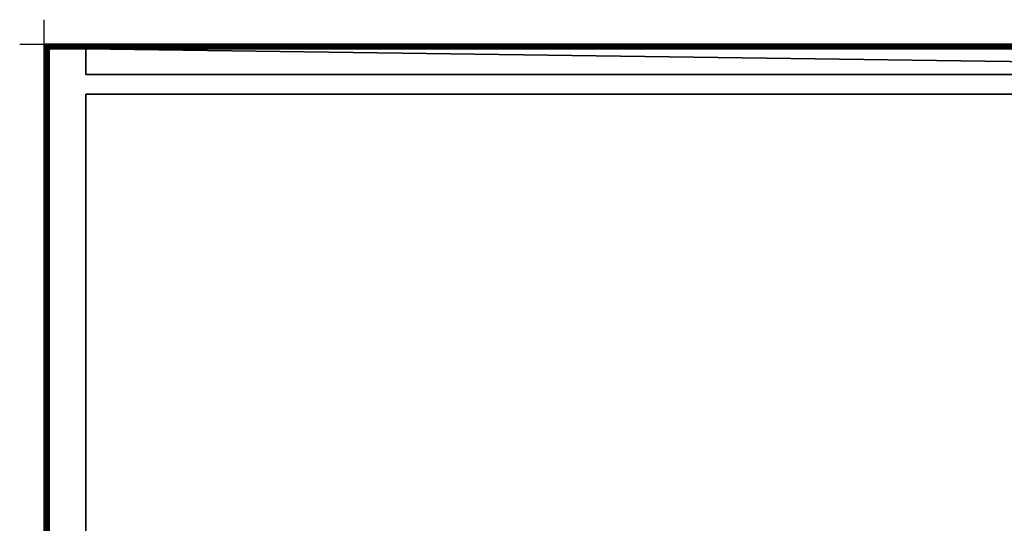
# Model space of a CAD drawing. Header units: millimetres. Extents: x -10 to 800, y -425 to 10.
# Tile 2 of 5: x -10 to 393, y -196 to 10. Entities that reach past the tile are written whole.
import ezdxf

# ---------------------------------------------------------------- set-up
doc = ezdxf.new("R2010")
doc.units = ezdxf.units.MM
doc.header["$MEASUREMENT"] = 0
for name, color, linetype, lineweight in [('0 Misc', 7, 'Continuous', 35), ('10 Raster Images', 7, 'Continuous', 35), ('5 Hatches', 7, 'Continuous', 35)]:
    doc.layers.add(name, color=color, linetype=linetype, lineweight=lineweight)

msp = doc.modelspace()

# ---------------------------------------------------------------- linework, layer by layer
at = {"layer": '0 Misc', "color": 3, "linetype": 'Continuous', "lineweight": 25}
msp.add_line((0, 0), (0, 10), dxfattribs=at).dxf.unprotected_set("ltscale", 0)
at = {"layer": '0 Misc', "color": 160, "linetype": 'Continuous', "lineweight": 25}
for p, q in [((-10, 0), (0, 0)), ((0, 0, -10), (0, 0)), ((0, -10), (0, 0)), ((0, -399, 724.5), (0, -1, 724.5)), ((0, -1, 724.5), (0, -1, 744.5)), ((0, -1, 744.5), (0, -399, 744.5)), ((1, 0, 744.5), (1, 0, 724.5)), ((1, 0, 724.5), (799, 0, 724.5)), ((799, 0, 744.5), (1, 0, 744.5)), ((1, -399, 745.5), (1, -1, 745.5)), ((1, -1, 745.5), (799, -1, 745.5)), ((1, -2, 723.5), (1, -398, 723.5)), ((1, -2, 1), (1, -2, 723.5)), ((1, -398, 1), (1, -2, 1)), ((16, -1, 723.5), (2, -1, 723.5)), ((2, -1, 723.5), (2, -1, 1)), ((2, -1, 1), (798, -1, 1)), ((16, -1, 15), (2, -1, 1)), ((16, -1, 15), (2, -1, 723.5)), ((2, -2), (2, -398)), ((798, -2), (2, -2)), ((784, -1, 15), (16, -1, 15)), ((16, -1, 15), (16, -1, 723.5)), ((784, -1, 723.5), (16, -1, 723.5)), ((798, -1, 1), (16, -1, 15)), ((16.16, -1.01, 723.5), (784, -1, 723.5)), ((16.45, -1.11, 723.5), (784, -1, 723.5)), ((16.71, -1.29, 723.5), (784, -1, 723.5)), ((16.89, -1.55, 723.5), (784, -1, 723.5)), ((16.99, -1.84, 723.5), (784, -1, 723.5)), ((17, -2, 723.5), (784, -1, 723.5)), ((17, -2, 723.5), (783.84, -1.01, 723.5)), ((17, -2, 723.5), (783.55, -1.11, 723.5)), ((17, -2, 723.5), (783.29, -1.29, 723.5)), ((17, -2, 723.5), (783.11, -1.55, 723.5)), ((17, -2, 723.5), (783.01, -1.84, 723.5)), ((17, -12.5, 723.5), (17, -2, 723.5)), ((17, -2, 723.5), (17, -2, 16)), ((17, -12.5, 16), (17, -2, 16)), ((17, -2, 16), (783, -2, 16)), ((17, -2, 723.5), (783, -2, 723.5)), ((783, -12.5, 723.5), (17, -2, 723.5)), ((783, -12.5, 723.5), (17, -12.5, 723.5)), ((17, -12.5, 723.5), (17, -12.5, 16)), ((17, -12.5, 16), (783, -12.5, 16)), ((17, -345, 16), (17, -20.5, 16)), ((783, -20.5, 16), (17, -20.5, 16)), ((17, -345, 723.5), (17, -20.5, 723.5)), ((17, -20.5, 16), (17, -20.5, 723.5)), ((17, -20.5, 723.5), (783, -20.5, 723.5))]:
    msp.add_line(p, q, dxfattribs=at).dxf.unprotected_set("ltscale", 0)
at = {"layer": '0 Misc', "color": 5, "linetype": 'Continuous', "lineweight": 25}
msp.add_line((0, 0), (0, 0, 10), dxfattribs=at).dxf.unprotected_set("ltscale", 0)
at = {"layer": '0 Misc', "color": 12, "linetype": 'Continuous', "lineweight": 25}
msp.add_line((0, 0), (10, 0), dxfattribs=at).dxf.unprotected_set("ltscale", 0)
at = {"layer": '0 Misc', "color": 160, "linetype": 'Continuous', "lineweight": 25, "extrusion": (0, 0, -1)}
msp.add_arc((-1, -1, -744.5), 1, 0, 90, dxfattribs=at).dxf.unprotected_set("ltscale", 0)
at = {"layer": '0 Misc', "color": 160, "linetype": 'Continuous', "lineweight": 25}
for centre, start, end in [((1, -1, 724.5), 90, 180), ((2, -2, 1), 90, 180), ((16, -2, 723.5), 0, 90)]:
    msp.add_arc(centre, 1, start, end, dxfattribs=at).dxf.unprotected_set("ltscale", 0)
at = {"layer": '0 Misc', "color": 160, "linetype": 'Continuous', "lineweight": 25, "extrusion": (-5.68434e-14, -1, 0)}
msp.add_arc((1, 744.5, 1), 1, 90, 180, dxfattribs=at).dxf.unprotected_set("ltscale", 0)
at = {"layer": '0 Misc', "color": 160, "linetype": 'Continuous', "lineweight": 25, "extrusion": (0, -1, 5.68434e-14)}
msp.add_arc((1, 724.5, 1), 1, 180, 270, dxfattribs=at).dxf.unprotected_set("ltscale", 0)
at = {"layer": '0 Misc', "color": 160, "linetype": 'Continuous', "lineweight": 25, "extrusion": (1, 0, 0)}
for centre, start, end in [((-1, 744.5, 1), 0, 90), ((-1, 724.5, 1), 270, 0)]:
    msp.add_arc(centre, 1, start, end, dxfattribs=at).dxf.unprotected_set("ltscale", 0)
at = {"layer": '0 Misc', "color": 160, "linetype": 'Continuous', "lineweight": 25, "extrusion": (0.654654, 0.755929, 0)}
msp.add_arc((-1.41, 724.5, -0.1), 1.41, 246.6308, 270, dxfattribs=at).dxf.unprotected_set("ltscale", 0)
at = {"layer": '0 Misc', "color": 160, "linetype": 'Continuous', "lineweight": 25, "extrusion": (0, -1, 0)}
msp.add_arc((2, 1, 2), 1, 180, 270, dxfattribs=at).dxf.unprotected_set("ltscale", 0)
at = {"layer": '0 Misc', "color": 160, "linetype": 'Continuous', "lineweight": 25, "extrusion": (1, -1.42109e-13, 0)}
msp.add_arc((-2, 1, 2), 1, 270, 0, dxfattribs=at).dxf.unprotected_set("ltscale", 0)
at = {"layer": '0 Misc', "color": 160, "linetype": 'Continuous', "lineweight": 25, "extrusion": (0.654654, 0, -0.755929)}
msp.add_arc((-2, 21.91, -0.86), 1.41, 0, 90, dxfattribs=at).dxf.unprotected_set("ltscale", 0)
at = {"layer": '0 Misc', "color": 7, "lineweight": 25}
for points in [[(0.08, -0.62, 744.5), (0, -1, 744.5), (0.09, -0.58, 744.55)], [(0.09, -0.58, 744.55), (0, -1, 744.5), (0.03, -0.89, 744.72)], [(0.03, -0.89, 724.28), (0, -1, 724.5), (0.08, -0.62, 724.5)], [(0.03, -0.89, 744.72), (0, -1, 744.5), (0.08, -1, 744.88)], [(0.08, -1, 724.12), (0, -1, 724.5), (0.03, -0.89, 724.28)], [(0.09, -0.58, 744.55), (0.03, -0.89, 744.72), (0.11, -0.65, 744.8)], [(0.03, -0.89, 724.28), (0.08, -0.62, 724.5), (0.11, -0.65, 724.2)], [(0.11, -1, 744.95), (0.03, -0.89, 744.72), (0.08, -1, 744.88)], [(0.08, -1, 724.12), (0.03, -0.89, 724.28), (0.11, -1, 724.05)], [(0.08, -0.62, 744.5), (0.22, -0.38, 744.59), (0.29, -0.29, 744.5)], [(0.29, -0.29, 724.5), (0.09, -0.58, 724.45), (0.08, -0.62, 724.5)], [(0.08, -0.62, 744.5), (0.09, -0.58, 744.55), (0.22, -0.38, 744.59)], [(0.09, -0.58, 724.45), (0.11, -0.65, 724.2), (0.08, -0.62, 724.5)], [(0.11, -1, 744.95), (0.08, -1, 744.88), (0.29, -1, 745.21)], [(0.08, -1, 724.12), (0.11, -1, 724.05), (0.29, -1, 723.79)], [(0.29, -0.29, 724.5), (0.22, -0.38, 724.41), (0.09, -0.58, 724.45)], [(0.19, -0.75, 745.03), (0.11, -1, 744.95), (0.29, -1, 745.21)], [(0.11, -1, 724.05), (0.19, -0.75, 723.97), (0.29, -1, 723.79)], [(0.19, -0.75, 745.03), (0.29, -1, 745.21), (0.32, -0.87, 745.22)], [(0.19, -0.75, 723.97), (0.32, -0.87, 723.78), (0.29, -1, 723.79)], [(0.22, -0.38, 744.59), (0.38, -0.22, 744.59), (0.29, -0.29, 744.5)], [(0.38, -0.22, 724.41), (0.22, -0.38, 724.41), (0.29, -0.29, 724.5)], [(0.58, -0.09, 744.55), (0.62, -0.08, 744.5), (0.29, -0.29, 744.5)], [(0.38, -0.22, 724.41), (0.29, -0.29, 724.5), (0.62, -0.08, 724.5)], [(0.38, -0.22, 744.59), (0.58, -0.09, 744.55), (0.29, -0.29, 744.5)], [(0.5, -0.99, 745.37), (0.32, -0.87, 745.22), (0.29, -1, 745.21)], [(0.29, -1, 723.79), (0.32, -0.87, 723.78), (0.5, -0.99, 723.63)], [(0.62, -1, 745.42), (0.5, -0.99, 745.37), (0.29, -1, 745.21)], [(0.29, -1, 723.79), (0.5, -0.99, 723.63), (0.62, -1, 723.58)], [(0.58, -0.09, 724.45), (0.38, -0.22, 724.41), (0.62, -0.08, 724.5)], [(0.62, -1, 745.42), (0.63, -0.79, 745.4), (0.5, -0.99, 745.37)], [(0.63, -0.79, 723.6), (0.62, -1, 723.58), (0.5, -0.99, 723.63)], [(0.65, -0.11, 724.2), (0.58, -0.09, 724.45), (0.89, -0.03, 724.28)], [(0.58, -0.09, 724.45), (0.62, -0.08, 724.5), (0.89, -0.03, 724.28)], [(0.58, -0.09, 744.55), (0.65, -0.11, 744.8), (0.62, -0.08, 744.5)], [(0.62, -0.08, 744.5), (0.89, -0.03, 744.72), (1, 0, 744.5)], [(0.89, -0.03, 724.28), (0.62, -0.08, 724.5), (1, 0, 724.5)], [(0.65, -0.11, 744.8), (0.89, -0.03, 744.72), (0.62, -0.08, 744.5)], [(0.82, -0.95, 745.48), (0.63, -0.79, 745.4), (0.62, -1, 745.42)], [(0.62, -1, 723.58), (0.63, -0.79, 723.6), (0.82, -0.95, 723.52)], [(0.62, -1, 745.42), (1, -1, 745.5), (0.82, -0.95, 745.48)], [(0.82, -0.95, 723.52), (1, -1, 723.5), (0.62, -1, 723.58)], [(1, -1, 723.5), (1, -2, 723.5), (0.62, -1, 723.58)], [(0.75, -0.19, 745.03), (1, -0.29, 745.21), (1, -0.11, 744.95)], [(1, -0.11, 724.05), (1, -0.29, 723.79), (0.75, -0.19, 723.97)], [(1, -0.29, 745.21), (0.75, -0.19, 745.03), (0.87, -0.32, 745.22)], [(0.75, -0.19, 723.97), (1, -0.29, 723.79), (0.87, -0.32, 723.78)], [(0.79, -0.63, 745.4), (1, -0.62, 745.42), (0.99, -0.5, 745.37)], [(0.79, -0.63, 723.6), (0.99, -0.5, 723.63), (1, -0.62, 723.58)], [(0.79, -0.63, 745.4), (0.95, -0.82, 745.48), (1, -0.62, 745.42)], [(0.79, -0.63, 723.6), (1, -0.62, 723.58), (0.95, -0.82, 723.52)], [(0.82, -0.95, 745.48), (1, -1, 745.5), (0.95, -0.82, 745.48)], [(0.82, -0.95, 723.52), (0.95, -0.82, 723.52), (1, -1, 723.5)], [(0.99, -0.5, 745.37), (1, -0.29, 745.21), (0.87, -0.32, 745.22)], [(0.87, -0.32, 723.78), (1, -0.29, 723.79), (0.99, -0.5, 723.63)], [(0.89, -0.03, 744.72), (1, -0.08, 744.88), (1, 0, 744.5)], [(1, -0.08, 724.12), (0.89, -0.03, 724.28), (1, 0, 724.5)], [(1, -0.11, 744.95), (1, -0.08, 744.88), (0.89, -0.03, 744.72)], [(1, -0.08, 724.12), (1, -0.11, 724.05), (0.89, -0.03, 724.28)], [(0.95, -0.82, 745.48), (1, -1, 745.5), (1, -0.62, 745.42)], [(0.95, -0.82, 723.52), (1, -0.62, 723.58), (1, -1, 723.5)], [(1, -0.29, 745.21), (0.99, -0.5, 745.37), (1, -0.62, 745.42)], [(0.99, -0.5, 723.63), (1, -0.29, 723.79), (1, -0.62, 723.58)], [(1, -0.11, 744.95), (1, -0.29, 745.21), (1, -0.08, 744.88)], [(1, -0.08, 724.12), (1, -0.29, 723.79), (1, -0.11, 724.05)], [(1, -0.62, 723.58), (2, -1, 723.5), (1, -1, 723.5)], [(1.08, -1.62, 723.5), (1.02, -1.81, 723.5), (1, -1, 723.5)], [(1, -1, 723.5), (1.02, -1.81, 723.5), (1, -2, 723.5)], [(1.08, -1.62, 723.5), (1, -1, 723.5), (1.15, -1.15, 723.51)], [(1, -1, 723.5), (2, -1, 723.5), (1.81, -1.02, 723.5)], [(1.62, -1.08, 723.5), (1, -1, 723.5), (1.81, -1.02, 723.5)], [(1.62, -1.08, 723.5), (1.15, -1.15, 723.51), (1, -1, 723.5)], [(1.02, -1.81, 723.5), (1.08, -1.62, 1), (1, -2, 1)], [(1.08, -1.62, 1), (1.03, -1.89, 0.78), (1, -2, 1)], [(1, -2, 723.5), (1.02, -1.81, 723.5), (1, -2, 1)], [(1.03, -1.89, 0.78), (1.08, -2, 0.62), (1, -2, 1)], [(1.08, -1.62, 723.5), (1.08, -1.62, 1), (1.02, -1.81, 723.5)], [(1.08, -1.62, 1), (1.11, -1.65, 0.7), (1.03, -1.89, 0.78)], [(1.11, -2, 0.55), (1.08, -2, 0.62), (1.03, -1.89, 0.78)], [(1.17, -1.44, 723.51), (1.08, -1.62, 723.5), (1.15, -1.15, 723.51)], [(1.29, -1.29, 1), (1.08, -1.62, 1), (1.17, -1.44, 723.51)], [(1.09, -1.58, 0.95), (1.08, -1.62, 1), (1.29, -1.29, 1)], [(1.17, -1.44, 723.51), (1.08, -1.62, 1), (1.08, -1.62, 723.5)], [(1.09, -1.58, 0.95), (1.11, -1.65, 0.7), (1.08, -1.62, 1)], [(1.11, -2, 0.55), (1.29, -2, 0.29), (1.08, -2, 0.62)], [(1.22, -1.38, 0.91), (1.09, -1.58, 0.95), (1.29, -1.29, 1)], [(1.19, -1.75, 0.47), (1.29, -2, 0.29), (1.11, -2, 0.55)], [(1.44, -1.17, 723.51), (1.15, -1.15, 723.51), (1.62, -1.08, 723.5)], [(1.29, -1.29, 723.54), (1.17, -1.44, 723.51), (1.15, -1.15, 723.51)], [(1.44, -1.17, 723.51), (1.29, -1.29, 723.54), (1.15, -1.15, 723.51)], [(1.29, -1.29, 1), (1.17, -1.44, 723.51), (1.29, -1.29, 723.54)], [(1.29, -2, 0.29), (1.19, -1.75, 0.47), (1.32, -1.87, 0.28)], [(1.22, -1.38, 0.91), (1.29, -1.29, 1), (1.38, -1.22, 0.91)], [(1.44, -1.17, 723.51), (1.62, -1.08, 1), (1.29, -1.29, 1)], [(1.38, -1.22, 0.91), (1.29, -1.29, 1), (1.62, -1.08, 1)], [(1.29, -1.29, 723.54), (1.44, -1.17, 723.51), (1.29, -1.29, 1)], [(1.5, -1.99, 0.13), (1.29, -2, 0.29), (1.32, -1.87, 0.28)], [(1.29, -2, 0.29), (1.5, -1.99, 0.13), (1.62, -2, 0.08)], [(1.38, -1.22, 0.91), (1.62, -1.08, 1), (1.58, -1.09, 0.95)], [(1.44, -1.17, 723.51), (1.62, -1.08, 723.5), (1.62, -1.08, 1)], [(1.63, -1.79, 0.1), (1.62, -2, 0.08), (1.5, -1.99, 0.13)], [(1.58, -1.09, 0.95), (1.89, -1.03, 0.78), (1.65, -1.11, 0.7)], [(1.89, -1.03, 0.78), (1.58, -1.09, 0.95), (1.62, -1.08, 1)], [(2, -1, 1), (1.62, -1.08, 1), (1.81, -1.02, 723.5)], [(2, -1, 1), (1.89, -1.03, 0.78), (1.62, -1.08, 1)], [(1.62, -1.08, 1), (1.62, -1.08, 723.5), (1.81, -1.02, 723.5)], [(1.63, -1.79, 0.1), (1.82, -1.95, 0.02), (1.62, -2, 0.08)], [(1.82, -1.95, 0.02), (2, -2), (1.62, -2, 0.08)], [(1.75, -1.19, 0.47), (2, -1.11, 0.55), (2, -1.29, 0.29)], [(1.75, -1.19, 0.47), (2, -1.29, 0.29), (1.87, -1.32, 0.28)], [(2, -1.62, 0.08), (1.79, -1.63, 0.1), (1.99, -1.5, 0.13)], [(1.95, -1.82, 0.02), (1.79, -1.63, 0.1), (2, -1.62, 0.08)], [(2, -1, 723.5), (2, -1, 1), (1.81, -1.02, 723.5)], [(1.95, -1.82, 0.02), (2, -2), (1.82, -1.95, 0.02)], [(1.99, -1.5, 0.13), (1.87, -1.32, 0.28), (2, -1.29, 0.29)], [(2, -1, 1), (2, -1.08, 0.62), (1.89, -1.03, 0.78)], [(1.89, -1.03, 0.78), (2, -1.08, 0.62), (2, -1.11, 0.55)], [(2, -1.62, 0.08), (2, -2), (1.95, -1.82, 0.02)], [(2, -1.62, 0.08), (1.99, -1.5, 0.13), (2, -1.29, 0.29)], [(2, -1, 1), (16, -1, 15), (798, -1, 1)], [(16, -1, 15), (2, -1, 1), (2, -1, 723.5)], [(16, -1, 15), (2, -1, 723.5), (16, -1, 723.5)], [(2, -1.11, 0.55), (2, -1.08, 0.62), (2, -1.29, 0.29)], [(784, -1, 723.5), (16, -1, 723.5), (799, -0.62, 723.58)], [(784, -1, 15), (798, -1, 1), (16, -1, 15)], [(784, -1, 723.5), (16.16, -1.01, 723.5), (16, -1, 723.5)], [(16.16, -1.01, 723.5), (784, -1, 723.5), (16.45, -1.11, 723.5)], [(16.45, -1.11, 723.5), (784, -1, 723.5), (16.71, -1.29, 723.5)], [(16.71, -1.29, 723.5), (784, -1, 723.5), (16.89, -1.55, 723.5)], [(16.92, -1.62, 723.5), (16.83, -1.44, 15.83), (16.71, -1.29, 723.5)], [(16.71, -1.29, 723.5), (16.83, -1.44, 15.83), (16.71, -1.29, 15.71)], [(16.92, -1.62, 723.5), (16.92, -1.62, 15.92), (16.83, -1.44, 15.83)], [(16.89, -1.55, 723.5), (784, -1, 723.5), (16.99, -1.84, 723.5)], [(16.98, -1.8, 15.98), (16.92, -1.62, 15.92), (16.92, -1.62, 723.5)], [(16.98, -1.8, 15.98), (16.92, -1.62, 723.5), (17, -2, 723.5)], [(17, -2, 16), (16.98, -1.8, 15.98), (17, -2, 723.5)], [(16.99, -1.84, 723.5), (784, -1, 723.5), (17, -2, 723.5)], [(17, -2, 723.5), (784, -1, 723.5), (783.84, -1.01, 723.5)], [(17, -2, 723.5), (783.84, -1.01, 723.5), (783.55, -1.11, 723.5)], [(17, -2, 723.5), (783.55, -1.11, 723.5), (783.29, -1.29, 723.5)], [(17, -2, 723.5), (783.29, -1.29, 723.5), (783.11, -1.55, 723.5)], [(17, -2, 723.5), (783.11, -1.55, 723.5), (783.01, -1.84, 723.5)], [(17, -2, 723.5), (783.01, -1.84, 723.5), (783, -2, 723.5)], [(17, -2, 723.5), (783, -12.5, 723.5), (17, -12.5, 723.5)], [(783, -12.5, 723.5), (17, -2, 723.5), (783, -2, 723.5)]]:
    msp.add_3dface(points, dxfattribs=at)
for points, invisible_edges in [([(0, -1, 724.5), (0.08, -0.62, 744.5), (0.08, -0.62, 724.5)], 1), ([(0, -1, 724.5), (0, -1, 744.5), (0.08, -0.62, 744.5)], 12), ([(0, -1, 724.5), (0.08, -399, 724.12), (0, -399, 724.5)], 1), ([(0, -1, 724.5), (0.08, -1, 724.12), (0.08, -399, 724.12)], 12), ([(0, -1, 744.5), (0.08, -399, 744.88), (0.08, -1, 744.88)], 1), ([(0, -1, 744.5), (0, -399, 744.5), (0.08, -399, 744.88)], 12), ([(0, -399, 724.5), (0, -1, 744.5), (0, -1, 724.5)], 1), ([(0, -399, 724.5), (0, -399, 744.5), (0, -1, 744.5)], 12), ([(0.19, -0.75, 745.03), (0.11, -0.65, 744.8), (0.03, -0.89, 744.72)], 12), ([(0.11, -1, 724.05), (0.03, -0.89, 724.28), (0.11, -0.65, 724.2)], 12), ([(0.19, -0.75, 745.03), (0.03, -0.89, 744.72), (0.11, -1, 744.95)], 1), ([(0.29, -0.29, 744.5), (0.08, -0.62, 724.5), (0.08, -0.62, 744.5)], 1), ([(0.29, -0.29, 744.5), (0.29, -0.29, 724.5), (0.08, -0.62, 724.5)], 12), ([(0.08, -1, 724.12), (0.29, -399, 723.79), (0.08, -399, 724.12)], 1), ([(0.08, -1, 724.12), (0.29, -1, 723.79), (0.29, -399, 723.79)], 12), ([(0.29, -399, 745.21), (0.08, -1, 744.88), (0.08, -399, 744.88)], 1), ([(0.29, -399, 745.21), (0.29, -1, 745.21), (0.08, -1, 744.88)], 12), ([(0.09, -0.58, 744.55), (0.25, -0.43, 744.84), (0.22, -0.38, 744.59)], 1), ([(0.11, -0.65, 724.2), (0.09, -0.58, 724.45), (0.22, -0.38, 724.41)], 12), ([(0.09, -0.58, 744.55), (0.11, -0.65, 744.8), (0.25, -0.43, 744.84)], 12), ([(0.11, -0.65, 724.2), (0.22, -0.38, 724.41), (0.25, -0.43, 724.16)], 1), ([(0.25, -0.43, 744.84), (0.11, -0.65, 744.8), (0.19, -0.75, 745.03)], 12), ([(0.33, -0.52, 723.93), (0.11, -0.65, 724.2), (0.25, -0.43, 724.16)], 1), ([(0.33, -0.52, 723.93), (0.19, -0.75, 723.97), (0.11, -0.65, 724.2)], 12), ([(0.11, -1, 724.05), (0.11, -0.65, 724.2), (0.19, -0.75, 723.97)], 1), ([(0.25, -0.43, 744.84), (0.19, -0.75, 745.03), (0.33, -0.52, 745.07)], 1), ([(0.19, -0.75, 745.03), (0.46, -0.65, 745.26), (0.33, -0.52, 745.07)], 1), ([(0.33, -0.52, 723.93), (0.32, -0.87, 723.78), (0.19, -0.75, 723.97)], 1), ([(0.19, -0.75, 745.03), (0.32, -0.87, 745.22), (0.46, -0.65, 745.26)], 12), ([(0.22, -0.38, 744.59), (0.43, -0.25, 744.84), (0.38, -0.22, 744.59)], 1), ([(0.25, -0.43, 724.16), (0.22, -0.38, 724.41), (0.38, -0.22, 724.41)], 12), ([(0.22, -0.38, 744.59), (0.25, -0.43, 744.84), (0.43, -0.25, 744.84)], 12), ([(0.25, -0.43, 724.16), (0.38, -0.22, 724.41), (0.43, -0.25, 724.16)], 1), ([(0.43, -0.25, 744.84), (0.25, -0.43, 744.84), (0.33, -0.52, 745.07)], 12), ([(0.43, -0.25, 724.16), (0.33, -0.52, 723.93), (0.25, -0.43, 724.16)], 1), ([(0.62, -0.08, 744.5), (0.29, -0.29, 724.5), (0.29, -0.29, 744.5)], 1), ([(0.62, -0.08, 744.5), (0.62, -0.08, 724.5), (0.29, -0.29, 724.5)], 12), ([(0.29, -1, 723.79), (0.62, -399, 723.58), (0.29, -399, 723.79)], 1), ([(0.29, -1, 723.79), (0.62, -1, 723.58), (0.62, -399, 723.58)], 12), ([(0.62, -399, 745.42), (0.29, -1, 745.21), (0.29, -399, 745.21)], 1), ([(0.62, -399, 745.42), (0.62, -1, 745.42), (0.29, -1, 745.21)], 12), ([(0.33, -0.52, 723.93), (0.46, -0.65, 723.74), (0.32, -0.87, 723.78)], 12), ([(0.63, -0.79, 745.4), (0.46, -0.65, 745.26), (0.32, -0.87, 745.22)], 12), ([(0.46, -0.65, 723.74), (0.5, -0.99, 723.63), (0.32, -0.87, 723.78)], 1), ([(0.63, -0.79, 745.4), (0.32, -0.87, 745.22), (0.5, -0.99, 745.37)], 1), ([(0.43, -0.25, 744.84), (0.33, -0.52, 745.07), (0.52, -0.33, 745.07)], 1), ([(0.43, -0.25, 724.16), (0.52, -0.33, 723.93), (0.33, -0.52, 723.93)], 12), ([(0.46, -0.65, 745.26), (0.52, -0.33, 745.07), (0.33, -0.52, 745.07)], 1), ([(0.52, -0.33, 723.93), (0.46, -0.65, 723.74), (0.33, -0.52, 723.93)], 1), ([(0.38, -0.22, 744.59), (0.65, -0.11, 744.8), (0.58, -0.09, 744.55)], 1), ([(0.43, -0.25, 724.16), (0.38, -0.22, 724.41), (0.58, -0.09, 724.45)], 12), ([(0.38, -0.22, 744.59), (0.43, -0.25, 744.84), (0.65, -0.11, 744.8)], 12), ([(0.43, -0.25, 724.16), (0.58, -0.09, 724.45), (0.65, -0.11, 724.2)], 1), ([(0.52, -0.33, 745.07), (0.65, -0.11, 744.8), (0.43, -0.25, 744.84)], 1), ([(0.65, -0.11, 724.2), (0.52, -0.33, 723.93), (0.43, -0.25, 724.16)], 1), ([(0.46, -0.65, 745.26), (0.65, -0.46, 745.26), (0.52, -0.33, 745.07)], 12), ([(0.52, -0.33, 723.93), (0.65, -0.46, 723.74), (0.46, -0.65, 723.74)], 12), ([(0.63, -0.79, 745.4), (0.65, -0.46, 745.26), (0.46, -0.65, 745.26)], 1), ([(0.65, -0.46, 723.74), (0.63, -0.79, 723.6), (0.46, -0.65, 723.74)], 1), ([(0.46, -0.65, 723.74), (0.63, -0.79, 723.6), (0.5, -0.99, 723.63)], 12), ([(0.52, -0.33, 745.07), (0.75, -0.19, 745.03), (0.65, -0.11, 744.8)], 12), ([(0.65, -0.11, 724.2), (0.75, -0.19, 723.97), (0.52, -0.33, 723.93)], 12), ([(0.87, -0.32, 745.22), (0.75, -0.19, 745.03), (0.52, -0.33, 745.07)], 12), ([(0.65, -0.46, 723.74), (0.52, -0.33, 723.93), (0.75, -0.19, 723.97)], 12), ([(0.87, -0.32, 745.22), (0.52, -0.33, 745.07), (0.65, -0.46, 745.26)], 1), ([(1, 0, 744.5), (0.62, -0.08, 724.5), (0.62, -0.08, 744.5)], 1), ([(1, 0, 744.5), (1, 0, 724.5), (0.62, -0.08, 724.5)], 12), ([(0.62, -399, 723.58), (0.62, -1, 723.58), (1, -2, 723.5)], 1), ([(1, -399, 745.5), (0.62, -1, 745.42), (0.62, -399, 745.42)], 1), ([(1, -399, 745.5), (1, -1, 745.5), (0.62, -1, 745.42)], 12), ([(0.62, -399, 723.58), (1, -2, 723.5), (1, -398, 723.5)], 1), ([(0.63, -0.79, 745.4), (0.79, -0.63, 745.4), (0.65, -0.46, 745.26)], 12), ([(0.65, -0.46, 723.74), (0.79, -0.63, 723.6), (0.63, -0.79, 723.6)], 12), ([(0.63, -0.79, 745.4), (0.95, -0.82, 745.48), (0.79, -0.63, 745.4)], 1), ([(0.79, -0.63, 723.6), (0.82, -0.95, 723.52), (0.63, -0.79, 723.6)], 1), ([(0.63, -0.79, 745.4), (0.82, -0.95, 745.48), (0.95, -0.82, 745.48)], 12), ([(1, -0.11, 744.95), (0.89, -0.03, 744.72), (0.65, -0.11, 744.8)], 12), ([(0.75, -0.19, 723.97), (0.65, -0.11, 724.2), (0.89, -0.03, 724.28)], 12), ([(1, -0.11, 744.95), (0.65, -0.11, 744.8), (0.75, -0.19, 745.03)], 1), ([(0.65, -0.46, 723.74), (0.75, -0.19, 723.97), (0.87, -0.32, 723.78)], 1), ([(0.99, -0.5, 745.37), (0.87, -0.32, 745.22), (0.65, -0.46, 745.26)], 12), ([(0.79, -0.63, 723.6), (0.65, -0.46, 723.74), (0.87, -0.32, 723.78)], 12), ([(0.99, -0.5, 745.37), (0.65, -0.46, 745.26), (0.79, -0.63, 745.4)], 1), ([(0.75, -0.19, 723.97), (0.89, -0.03, 724.28), (1, -0.11, 724.05)], 1), ([(0.79, -0.63, 723.6), (0.87, -0.32, 723.78), (0.99, -0.5, 723.63)], 1), ([(0.79, -0.63, 723.6), (0.95, -0.82, 723.52), (0.82, -0.95, 723.52)], 12), ([(799, 0, 724.5), (1, -0.08, 724.12), (1, 0, 724.5)], 1), ([(799, 0, 724.5), (799, -0.08, 724.12), (1, -0.08, 724.12)], 12), ([(799, 0, 744.5), (1, -0.08, 744.88), (799, -0.08, 744.88)], 1), ([(799, 0, 744.5), (1, 0, 744.5), (1, -0.08, 744.88)], 12), ([(1, 0, 744.5), (799, 0, 724.5), (1, 0, 724.5)], 1), ([(1, 0, 744.5), (799, 0, 744.5), (799, 0, 724.5)], 12), ([(799, -0.08, 724.12), (1, -0.29, 723.79), (1, -0.08, 724.12)], 1), ([(799, -0.08, 724.12), (799, -0.29, 723.79), (1, -0.29, 723.79)], 12), ([(1, -0.29, 745.21), (799, -0.08, 744.88), (1, -0.08, 744.88)], 1), ([(1, -0.29, 745.21), (799, -0.29, 745.21), (799, -0.08, 744.88)], 12), ([(799, -0.29, 723.79), (1, -0.62, 723.58), (1, -0.29, 723.79)], 1), ([(799, -0.29, 723.79), (799, -0.62, 723.58), (1, -0.62, 723.58)], 12), ([(1, -0.62, 745.42), (799, -0.29, 745.21), (1, -0.29, 745.21)], 1), ([(1, -0.62, 745.42), (799, -0.62, 745.42), (799, -0.29, 745.21)], 12), ([(799, -0.62, 723.58), (2, -1, 723.5), (1, -0.62, 723.58)], 12), ([(1, -1, 745.5), (799, -0.62, 745.42), (1, -0.62, 745.42)], 1), ([(1, -1, 745.5), (799, -1, 745.5), (799, -0.62, 745.42)], 12), ([(1, -399, 745.5), (799, -1, 745.5), (1, -1, 745.5)], 1), ([(1, -399, 745.5), (799, -399, 745.5), (799, -1, 745.5)], 12), ([(1, -398, 1), (1.08, -2, 0.62), (1.08, -398, 0.62)], 1), ([(1, -398, 1), (1, -2, 1), (1.08, -2, 0.62)], 12), ([(1.11, -1.65, 0.7), (1.11, -2, 0.55), (1.03, -1.89, 0.78)], 1), ([(1.29, -2, 0.29), (1.08, -398, 0.62), (1.08, -2, 0.62)], 1), ([(1.29, -2, 0.29), (1.29, -398, 0.29), (1.08, -398, 0.62)], 12), ([(1.22, -1.38, 0.91), (1.11, -1.65, 0.7), (1.09, -1.58, 0.95)], 1), ([(1.22, -1.38, 0.91), (1.25, -1.43, 0.66), (1.11, -1.65, 0.7)], 12), ([(1.19, -1.75, 0.47), (1.11, -1.65, 0.7), (1.25, -1.43, 0.66)], 12), ([(1.11, -1.65, 0.7), (1.19, -1.75, 0.47), (1.11, -2, 0.55)], 12), ([(1.19, -1.75, 0.47), (1.25, -1.43, 0.66), (1.33, -1.52, 0.43)], 1), ([(1.32, -1.87, 0.28), (1.19, -1.75, 0.47), (1.33, -1.52, 0.43)], 12), ([(1.25, -1.43, 0.66), (1.22, -1.38, 0.91), (1.38, -1.22, 0.91)], 12), ([(1.25, -1.43, 0.66), (1.38, -1.22, 0.91), (1.43, -1.25, 0.66)], 1), ([(1.25, -1.43, 0.66), (1.43, -1.25, 0.66), (1.52, -1.33, 0.43)], 12), ([(1.25, -1.43, 0.66), (1.52, -1.33, 0.43), (1.33, -1.52, 0.43)], 1), ([(1.62, -2, 0.08), (1.29, -398, 0.29), (1.29, -2, 0.29)], 1), ([(1.62, -2, 0.08), (1.62, -398, 0.08), (1.29, -398, 0.29)], 12), ([(1.32, -1.87, 0.28), (1.33, -1.52, 0.43), (1.46, -1.65, 0.24)], 1), ([(1.5, -1.99, 0.13), (1.32, -1.87, 0.28), (1.46, -1.65, 0.24)], 12), ([(1.65, -1.46, 0.24), (1.33, -1.52, 0.43), (1.52, -1.33, 0.43)], 1), ([(1.65, -1.46, 0.24), (1.46, -1.65, 0.24), (1.33, -1.52, 0.43)], 12), ([(1.58, -1.09, 0.95), (1.43, -1.25, 0.66), (1.38, -1.22, 0.91)], 1), ([(1.58, -1.09, 0.95), (1.65, -1.11, 0.7), (1.43, -1.25, 0.66)], 12), ([(1.75, -1.19, 0.47), (1.43, -1.25, 0.66), (1.65, -1.11, 0.7)], 1), ([(1.75, -1.19, 0.47), (1.52, -1.33, 0.43), (1.43, -1.25, 0.66)], 12), ([(1.79, -1.63, 0.1), (1.46, -1.65, 0.24), (1.65, -1.46, 0.24)], 1), ([(1.79, -1.63, 0.1), (1.63, -1.79, 0.1), (1.46, -1.65, 0.24)], 12), ([(1.5, -1.99, 0.13), (1.46, -1.65, 0.24), (1.63, -1.79, 0.1)], 1), ([(1.65, -1.46, 0.24), (1.52, -1.33, 0.43), (1.75, -1.19, 0.47)], 12), ([(2, -2), (1.62, -398, 0.08), (1.62, -2, 0.08)], 1), ([(2, -2), (2, -398), (1.62, -398, 0.08)], 12), ([(1.79, -1.63, 0.1), (1.82, -1.95, 0.02), (1.63, -1.79, 0.1)], 1), ([(1.75, -1.19, 0.47), (1.65, -1.11, 0.7), (1.89, -1.03, 0.78)], 12), ([(1.65, -1.46, 0.24), (1.75, -1.19, 0.47), (1.87, -1.32, 0.28)], 1), ([(1.79, -1.63, 0.1), (1.65, -1.46, 0.24), (1.87, -1.32, 0.28)], 12), ([(1.75, -1.19, 0.47), (1.89, -1.03, 0.78), (2, -1.11, 0.55)], 1), ([(1.79, -1.63, 0.1), (1.87, -1.32, 0.28), (1.99, -1.5, 0.13)], 1), ([(1.79, -1.63, 0.1), (1.95, -1.82, 0.02), (1.82, -1.95, 0.02)], 12), ([(799, -0.62, 723.58), (16, -1, 723.5), (2, -1, 723.5)], 12), ([(2, -1, 1), (798, -1.08, 0.62), (2, -1.08, 0.62)], 1), ([(2, -1, 1), (798, -1, 1), (798, -1.08, 0.62)], 12), ([(798, -1.29, 0.29), (2, -1.08, 0.62), (798, -1.08, 0.62)], 1), ([(798, -1.29, 0.29), (2, -1.29, 0.29), (2, -1.08, 0.62)], 12), ([(798, -1.62, 0.08), (2, -1.29, 0.29), (798, -1.29, 0.29)], 1), ([(798, -1.62, 0.08), (2, -1.62, 0.08), (2, -1.29, 0.29)], 12), ([(798, -2), (2, -1.62, 0.08), (798, -1.62, 0.08)], 1), ([(798, -2), (2, -2), (2, -1.62, 0.08)], 12), ([(2, -2), (798, -398), (2, -398)], 1), ([(2, -2), (798, -2), (798, -398)], 12), ([(16, -1, 15), (16.38, -1.08, 723.5), (16.38, -1.08, 15.38)], 1), ([(16, -1, 15), (16, -1, 723.5), (16.38, -1.08, 723.5)], 12), ([(784, -1, 15), (16, -1, 15), (16.38, -1.08, 15.38)], 1), ([(784, -1, 15), (16.38, -1.08, 15.38), (783.62, -1.08, 15.38)], 1), ([(16.71, -1.29, 723.5), (16.38, -1.08, 15.38), (16.38, -1.08, 723.5)], 1), ([(16.71, -1.29, 723.5), (16.71, -1.29, 15.71), (16.38, -1.08, 15.38)], 12), ([(783.62, -1.08, 15.38), (16.38, -1.08, 15.38), (16.71, -1.29, 15.71)], 1), ([(783.62, -1.08, 15.38), (16.71, -1.29, 15.71), (783.29, -1.29, 15.71)], 1), ([(783.29, -1.29, 15.71), (16.71, -1.29, 15.71), (16.83, -1.44, 15.83)], 1), ([(783.29, -1.29, 15.71), (16.83, -1.44, 15.83), (783.17, -1.44, 15.83)], 1), ([(783.17, -1.44, 15.83), (16.83, -1.44, 15.83), (16.92, -1.62, 15.92)], 1), ([(783.17, -1.44, 15.83), (16.92, -1.62, 15.92), (783.08, -1.62, 15.92)], 1), ([(783.08, -1.62, 15.92), (16.92, -1.62, 15.92), (16.98, -1.8, 15.98)], 1), ([(783.08, -1.62, 15.92), (16.98, -1.8, 15.98), (783.02, -1.8, 15.98)], 1), ([(17, -2, 16), (783.02, -1.8, 15.98), (16.98, -1.8, 15.98)], 2), ([(17, -2, 16), (783, -2, 16), (783.02, -1.8, 15.98)], 12), ([(17, -2, 723.5), (17, -12.5, 16), (17, -2, 16)], 1), ([(17, -2, 723.5), (17, -12.5, 723.5), (17, -12.5, 16)], 12), ([(17, -2, 16), (783, -12.5, 16), (783, -2, 16)], 1), ([(17, -2, 16), (17, -12.5, 16), (783, -12.5, 16)], 12), ([(783, -12.5, 16), (17, -12.5, 723.5), (783, -12.5, 723.5)], 1), ([(783, -12.5, 16), (17, -12.5, 16), (17, -12.5, 723.5)], 12), ([(783, -345, 16), (17, -20.5, 16), (17, -345, 16)], 1), ([(783, -345, 16), (783, -20.5, 16), (17, -20.5, 16)], 12), ([(17, -345, 16), (17, -20.5, 723.5), (17, -345, 723.5)], 1), ([(17, -345, 16), (17, -20.5, 16), (17, -20.5, 723.5)], 12), ([(783, -20.5, 723.5), (17, -20.5, 16), (783, -20.5, 16)], 1), ([(783, -20.5, 723.5), (17, -20.5, 723.5), (17, -20.5, 16)], 12), ([(17, -345, 723.5), (783, -20.5, 723.5), (783, -345, 723.5)], 1), ([(17, -345, 723.5), (17, -20.5, 723.5), (783, -20.5, 723.5)], 12)]:
    msp.add_3dface(points, dxfattribs=dict(at, invisible_edges=invisible_edges))
at = {"layer": '10 Raster Images', "color": 160, "linetype": 'Continuous', "lineweight": 25}
for p, q in [((2, -1, 1), (798, -1, 1)), ((2, -1, 723.5), (2, -1, 1)), ((16, -1, 723.5), (2, -1, 723.5)), ((16, -1, 15), (16, -1, 723.5)), ((784, -1, 15), (16, -1, 15)), ((784, -1, 723.5), (16, -1, 723.5)), ((16, -1, 723.5), (16.16, -1.01, 723.5)), ((16.16, -1.01, 723.5), (16.45, -1.11, 723.5)), ((16.45, -1.11, 723.5), (16.71, -1.29, 723.5)), ((16.71, -1.29, 723.5), (16.89, -1.55, 723.5)), ((16.89, -1.55, 723.5), (16.99, -1.84, 723.5)), ((16.99, -1.84, 723.5), (17, -2, 723.5)), ((17, -2, 723.5), (17, -12.5, 723.5)), ((17, -12.5, 723.5), (783, -12.5, 723.5))]:
    msp.add_line(p, q, dxfattribs=at).dxf.unprotected_set("ltscale", 0)
at = {"layer": '5 Hatches', "color": 7, "lineweight": 25}
for points, invisible_edges in [([(1, -2, 1), (1, -398, 723.5), (1, -2, 723.5)], 1), ([(1, -2, 1), (1, -398, 1), (1, -398, 723.5)], 12)]:
    msp.add_3dface(points, dxfattribs=dict(at, invisible_edges=invisible_edges))

doc.saveas('drawing.dxf')
